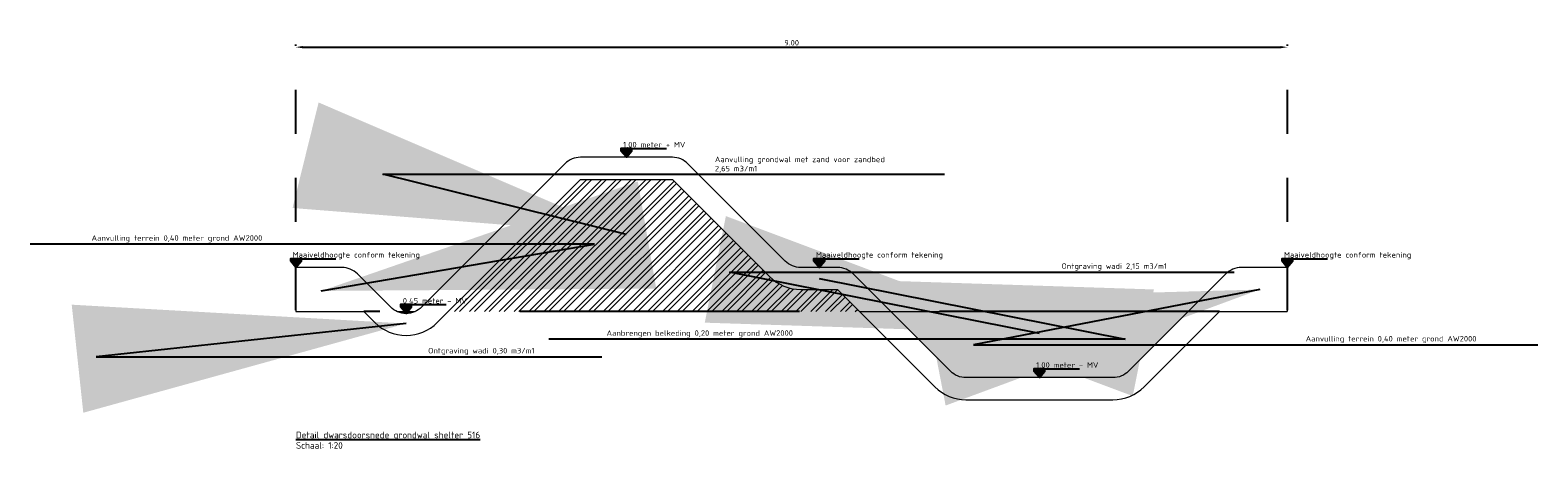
# Model space of a CAD drawing. Header units: metres. Extents: x 175829 to 176206141, y 407048 to 407918896.
# Tile 250 of 256: x 180727.42 to 180741.11, y 407265.79 to 407269.59. Entities that reach past the tile are written whole.
import ezdxf

# ---------------------------------------------------------------- set-up
doc = ezdxf.new("R2010")
doc.units = ezdxf.units.M
doc.header["$LTSCALE"] = 0.2
doc.header["$PDMODE"] = 3
doc.header["$PDSIZE"] = 1
doc.linetypes.add('DASHED', pattern=[19.05, 12.7, -6.35])
doc.linetypes.add('XX-HIDDEN', pattern=[4, 2, -2])
for name, color, linetype, lineweight in [('N-GW-TI_AFWERKING_TERREIN_GROND-A', 94, 'Continuous', 13), ('N-GW-TI_AFWERKING_TERREIN_ZAND-A', 253, 'Continuous', 13), ('N-GW-WH-WADI-A', 95, 'Continuous', 13), ('N-GW-WH-WADI-G', 3, 'Continuous', 13), ('N-OI-RI-HWA_UITSTROOMBAKKEN_BREUKSTEEN_WADI-A', 252, 'Continuous', 35)]:
    doc.layers.add(name, color=color, linetype=linetype, lineweight=lineweight)
for name, color, linetype in [('X-HOOGTES-XX_HOOGTE_BETONVERHARDING_AFGEWERKT-T', 7, 'Continuous'), ('X-XX-AL-DWARSPROFIELEN_20.00+NAP-G', 255, 'DASHED'), ('X-XX-AL-TEKSTEN_LEGENTA-T', 7, 'Continuous')]:
    doc.layers.add(name, color=color, linetype=linetype)
doc.styles.add('NLCS 2.5 mm', font='isocpeur.ttf', dxfattribs={"height": 2.5})
doc.styles.add('RVB 5.0 mm IT', font='isocpeur.ttf', dxfattribs={"height": 5})
doc.dimstyles.new('NLCS-ARROW', dxfattribs={"dimtxt": 2.5, "dimasz": 3, "dimexe": 1.25, "dimexo": 0.625, "dimgap": 0.75, "dimtad": 1, "dimzin": 0, "dimdsep": 46, "dimtxsty": 'NLCS 2.5 mm', "dimcen": 0, "dimdle": 1, "dimclrd": 1, "dimclre": 251, "dimclrt": 7, "dimazin": 0, "dimtfac": 1, "dimtmove": 1, "dimatfit": 3, "dimfxl": 1, "dimtfillclr": 7, "dimtolj": 1, "dimtzin": 0, "dimarcsym": 0})

# ---------------------------------------------------------------- blocks, each defined once
blk = doc.blocks.new('*D125')
at = {"layer": 'Defpoints', "color": 0, "transparency": 16777216}
for p in [(180738.832, 407269.434), (180729.832, 407267.034), (180738.832, 407267.034)]:
    blk.add_point(p, dxfattribs=at)
at = {"layer": 'N-GW-WH-WADI-G', "color": 251, "linetype": 'XX-HIDDEN', "lineweight": -2, "transparency": 16777216}
for p, q in [((180729.832, 407267.047), (180729.832, 407269.459)), ((180738.832, 407267.047), (180738.832, 407269.459))]:
    blk.add_line(p, q, dxfattribs=at)
at = {"layer": 'N-GW-WH-WADI-G', "color": 1, "lineweight": -2, "transparency": 16777216}
blk.add_line((180729.892, 407269.434), (180738.772, 407269.434), dxfattribs=at)
at = {"layer": 'N-GW-WH-WADI-G', "color": 1, "transparency": 16777216}
for points in [[(180729.892, 407269.444), (180729.892, 407269.424), (180729.832, 407269.434)], [(180738.772, 407269.444), (180738.772, 407269.424), (180738.832, 407269.434)]]:
    blk.add_solid(points, dxfattribs=at)
at = {"layer": 'N-GW-WH-WADI-G', "color": 7, "transparency": 16777216, "insert": (180734.332, 407269.474), "char_height": 0.05, "attachment_point": 5, "style": 'NLCS 2.5 mm'}
blk.add_mtext('\\A1;9.00', dxfattribs=at)

msp = doc.modelspace()

# ---------------------------------------------------------------- hatches: boundary and pattern name
at = {"layer": 'N-GW-TI_AFWERKING_TERREIN_GROND-A', "transparency": 33554559}
h = msp.add_hatch(color=256, dxfattribs=at)
h.dxf.hatch_style = 1
edge = h.paths.add_edge_path()
edge.add_line((180738.8318, 407267.434), (180738.4147, 407267.434))
edge.add_arc((180738.4147, 407267.234), 0.2, 90, 135)
edge.add_line((180738.2733, 407267.3755), (180737.3904, 407266.4926))
edge.add_arc((180737.249, 407266.634), 0.2, 270, 315, ccw=False)
edge.add_line((180737.249, 407266.434), (180735.9147, 407266.434))
edge.add_arc((180735.9147, 407266.634), 0.2, 225, 270, ccw=False)
edge.add_line((180735.7733, 407266.4926), (180734.8904, 407267.3755))
edge.add_arc((180734.749, 407267.234), 0.2, 45, 90)
edge.add_line((180734.749, 407267.434), (180734.4147, 407267.434))
edge.add_arc((180734.4147, 407267.634), 0.2, 225, 270, ccw=False)
edge.add_line((180734.2733, 407267.4926), (180733.3904, 407268.3755))
edge.add_arc((180733.249, 407268.234), 0.2, 45, 90)
edge.add_line((180733.249, 407268.434), (180732.4147, 407268.434))
edge.add_arc((180732.4147, 407268.234), 0.2, 90, 135)
edge.add_line((180732.2733, 407268.3755), (180731.3318, 407267.434))
edge.add_line((180731.3318, 407267.434), (180730.9733, 407267.0755))
edge.add_arc((180730.8318, 407267.2169), 0.2, 225, 315, ccw=False)
edge.add_line((180730.6904, 407267.0755), (180730.3904, 407267.3755))
edge.add_arc((180730.249, 407267.234), 0.2, 45, 90)
edge.add_line((180730.249, 407267.434), (180729.8318, 407267.434))
edge.add_line((180729.8318, 407267.434), (180729.8318, 407267.034))
edge.add_line((180729.8318, 407267.034), (180730.449, 407267.034))
edge.add_line((180730.449, 407267.034), (180730.549, 407266.934))
edge.add_arc((180730.8318, 407267.2169), 0.4, 225, 315)
edge.add_line((180731.1147, 407266.934), (180731.4733, 407267.2926))
edge.add_line((180731.4733, 407267.2926), (180732.4147, 407268.234))
edge.add_line((180732.4147, 407268.234), (180733.249, 407268.234))
edge.add_line((180733.249, 407268.234), (180734.1318, 407267.3512))
edge.add_arc((180734.4147, 407267.634), 0.4, 225, 270)
edge.add_line((180734.4147, 407267.234), (180734.749, 407267.234))
edge.add_line((180734.749, 407267.234), (180735.6318, 407266.3512))
edge.add_arc((180735.9147, 407266.634), 0.4, 225, 270)
edge.add_line((180735.9147, 407266.234), (180737.249, 407266.234))
edge.add_arc((180737.249, 407266.634), 0.4, 270, 315)
edge.add_line((180737.5318, 407266.3512), (180738.2147, 407267.034))
edge.add_line((180738.2147, 407267.034), (180738.8318, 407267.034))
edge.add_line((180738.8318, 407267.034), (180738.8318, 407267.434))
edge = h.paths.add_edge_path(flags=17)
edge.add_line((180738.8318, 407267.434), (180738.4147, 407267.434))
edge.add_line((180738.8318, 407267.434), (180738.8318, 407267.034))
edge.add_line((180738.2147, 407267.034), (180738.8318, 407267.034))
edge.add_line((180738.2147, 407267.034), (180730.449, 407267.034))
edge.add_line((180729.8318, 407267.034), (180730.449, 407267.034))
edge.add_line((180729.8318, 407267.434), (180729.8318, 407267.034))
edge.add_line((180730.249, 407267.434), (180729.8318, 407267.434))
edge.add_arc((180730.249, 407267.234), 0.2, 45, 90)
edge.add_line((180730.6904, 407267.0755), (180730.3904, 407267.3755))
edge.add_arc((180730.8318, 407267.2169), 0.2, 225, 315)
edge.add_line((180731.3318, 407267.434), (180730.9733, 407267.0755))
edge.add_line((180732.2733, 407268.3755), (180731.3318, 407267.434))
edge.add_arc((180732.4147, 407268.234), 0.2, 90, 135)
edge.add_line((180733.249, 407268.434), (180732.4147, 407268.434))
edge.add_arc((180733.249, 407268.234), 0.2, 45, 90)
edge.add_line((180734.2733, 407267.4926), (180733.3904, 407268.3755))
edge.add_arc((180734.4147, 407267.634), 0.2, 225, 270)
edge.add_line((180734.749, 407267.434), (180734.4147, 407267.434))
edge.add_arc((180734.749, 407267.234), 0.2, 45, 90)
edge.add_line((180735.7733, 407266.4926), (180734.8904, 407267.3755))
edge.add_arc((180735.9147, 407266.634), 0.2, 225, 270)
edge.add_line((180737.249, 407266.434), (180735.9147, 407266.434))
edge.add_arc((180737.249, 407266.634), 0.2, 270, 315)
edge.add_line((180738.2733, 407267.3755), (180737.3904, 407266.4926))
edge.add_arc((180738.4147, 407267.234), 0.2, 90, 135)
edge = h.paths.add_edge_path(flags=17)
edge.add_line((180730.449, 407267.034), (180730.549, 407266.934))
edge.add_line((180738.2147, 407267.034), (180730.449, 407267.034))
edge.add_line((180737.5318, 407266.3512), (180738.2147, 407267.034))
edge.add_arc((180737.249, 407266.634), 0.4, 270, 315)
edge.add_line((180735.9147, 407266.234), (180737.249, 407266.234))
edge.add_arc((180735.9147, 407266.634), 0.4, 225, 270)
edge.add_line((180734.749, 407267.234), (180735.6318, 407266.3512))
edge.add_line((180734.4147, 407267.234), (180734.749, 407267.234))
edge.add_arc((180734.4147, 407267.634), 0.4, 225, 270)
edge.add_line((180733.249, 407268.234), (180734.1318, 407267.3512))
edge.add_line((180732.4147, 407268.234), (180733.249, 407268.234))
edge.add_line((180731.4733, 407267.2926), (180732.4147, 407268.234))
edge.add_line((180731.1147, 407266.934), (180731.4733, 407267.2926))
edge.add_arc((180730.8318, 407267.2169), 0.4, 225, 315)
at = {"layer": 'N-GW-TI_AFWERKING_TERREIN_ZAND-A'}
h = msp.add_hatch(dxfattribs=at)
h.set_pattern_fill('ANSI32', color=256, scale=0.01)
h.paths.add_polyline_path([(180733.249, 407268.234), (180732.4147, 407268.234), (180731.4733, 407267.2926), (180731.2147, 407267.034), (180734.949, 407267.034), (180734.749, 407267.234), (180734.4147, 407267.234, -0.1989124), (180734.1318, 407267.3512)])
at = {"layer": 'N-GW-WH-WADI-A', "true_color": 0x939598, "transparency": 33554457}
h = msp.add_hatch(color=252, dxfattribs=at)
h.dxf.hatch_style = 1
h.paths.add_polyline_path([(180730.9129, 407267.034), (180730.7508, 407267.034, 0.2116967)])
h = msp.add_hatch(color=252, dxfattribs=at)
h.dxf.hatch_style = 1
h.paths.add_polyline_path([(180737.9318, 407267.034), (180735.2318, 407267.034), (180735.7733, 407266.4926, 0.1989124), (180735.9147, 407266.434), (180737.249, 407266.434, 0.1989124), (180737.3904, 407266.4926)])
at = {"layer": 'N-OI-RI-HWA_UITSTROOMBAKKEN_BREUKSTEEN_WADI-A'}
h = msp.add_hatch(dxfattribs=at)
h.set_pattern_fill('GRAVEL', color=256)
h.paths.add_polyline_path([(180737.3996, 407269.5881), (180738.4165, 407269.5881), (180738.4165, 407269.3381), (180737.3996, 407269.3381)])
at = {"layer": 'X-HOOGTES-XX_HOOGTE_BETONVERHARDING_AFGEWERKT-T'}
h = msp.add_hatch(color=256, dxfattribs=at)
h.dxf.hatch_style = 1
h.paths.add_polyline_path([(180732.8818, 407268.514), (180732.7818, 407268.514), (180732.7818, 407268.494), (180732.8318, 407268.494), (180732.8818, 407268.494)])
h.paths.add_polyline_path([(180732.8818, 407268.494), (180732.8318, 407268.494), (180732.8318, 407268.434)])
h.paths.add_polyline_path([(180732.8318, 407268.494), (180732.7818, 407268.494), (180732.8318, 407268.434)])
h = msp.add_hatch(color=256, dxfattribs=at)
h.dxf.hatch_style = 1
h.paths.add_polyline_path([(180732.8818, 407268.514), (180732.7818, 407268.514), (180732.7818, 407268.494), (180732.8318, 407268.494), (180732.8818, 407268.494)])
h.paths.add_polyline_path([(180732.8818, 407268.494), (180732.8318, 407268.494), (180732.8318, 407268.434)])
h.paths.add_polyline_path([(180732.8318, 407268.494), (180732.7818, 407268.494), (180732.8318, 407268.434)])
h = msp.add_hatch(color=256, dxfattribs=at)
h.dxf.hatch_style = 1
h.paths.add_polyline_path([(180729.8818, 407267.514), (180729.7818, 407267.514), (180729.7818, 407267.494), (180729.8318, 407267.494), (180729.8818, 407267.494)])
h.paths.add_polyline_path([(180729.8818, 407267.494), (180729.8318, 407267.494), (180729.8318, 407267.434)])
h.paths.add_polyline_path([(180729.8318, 407267.494), (180729.7818, 407267.494), (180729.8318, 407267.434)])
h = msp.add_hatch(color=256, dxfattribs=at)
h.dxf.hatch_style = 1
h.paths.add_polyline_path([(180729.8818, 407267.514), (180729.7818, 407267.514), (180729.7818, 407267.494), (180729.8318, 407267.494), (180729.8818, 407267.494)])
h.paths.add_polyline_path([(180729.8818, 407267.494), (180729.8318, 407267.494), (180729.8318, 407267.434)])
h.paths.add_polyline_path([(180729.8318, 407267.494), (180729.7818, 407267.494), (180729.8318, 407267.434)])
h = msp.add_hatch(color=256, dxfattribs=at)
h.dxf.hatch_style = 1
h.paths.add_polyline_path([(180734.6318, 407267.514), (180734.5318, 407267.514), (180734.5318, 407267.494), (180734.5818, 407267.494), (180734.6318, 407267.494)])
h.paths.add_polyline_path([(180734.6318, 407267.494), (180734.5818, 407267.494), (180734.5818, 407267.434)])
h.paths.add_polyline_path([(180734.5818, 407267.494), (180734.5318, 407267.494), (180734.5818, 407267.434)])
h = msp.add_hatch(color=256, dxfattribs=at)
h.dxf.hatch_style = 1
h.paths.add_polyline_path([(180734.6318, 407267.514), (180734.5318, 407267.514), (180734.5318, 407267.494), (180734.5818, 407267.494), (180734.6318, 407267.494)])
h.paths.add_polyline_path([(180734.6318, 407267.494), (180734.5818, 407267.494), (180734.5818, 407267.434)])
h.paths.add_polyline_path([(180734.5818, 407267.494), (180734.5318, 407267.494), (180734.5818, 407267.434)])
h = msp.add_hatch(color=256, dxfattribs=at)
h.dxf.hatch_style = 1
h.paths.add_polyline_path([(180738.8818, 407267.514), (180738.7818, 407267.514), (180738.7818, 407267.494), (180738.8318, 407267.494), (180738.8818, 407267.494)])
h.paths.add_polyline_path([(180738.8818, 407267.494), (180738.8318, 407267.494), (180738.8318, 407267.434)])
h.paths.add_polyline_path([(180738.8318, 407267.494), (180738.7818, 407267.494), (180738.8318, 407267.434)])
h = msp.add_hatch(color=256, dxfattribs=at)
h.dxf.hatch_style = 1
h.paths.add_polyline_path([(180738.8818, 407267.514), (180738.7818, 407267.514), (180738.7818, 407267.494), (180738.8318, 407267.494), (180738.8818, 407267.494)])
h.paths.add_polyline_path([(180738.8818, 407267.494), (180738.8318, 407267.494), (180738.8318, 407267.434)])
h.paths.add_polyline_path([(180738.8318, 407267.494), (180738.7818, 407267.494), (180738.8318, 407267.434)])
h = msp.add_hatch(color=256, dxfattribs=at)
h.dxf.hatch_style = 1
h.paths.add_polyline_path([(180730.8818, 407267.0969), (180730.7818, 407267.0969), (180730.7818, 407267.0769), (180730.8318, 407267.0769), (180730.8818, 407267.0769)])
h.paths.add_polyline_path([(180730.8818, 407267.0769), (180730.8318, 407267.0769), (180730.8318, 407267.0169)])
h.paths.add_polyline_path([(180730.8318, 407267.0769), (180730.7818, 407267.0769), (180730.8318, 407267.0169)])
h = msp.add_hatch(color=256, dxfattribs=at)
h.dxf.hatch_style = 1
h.paths.add_polyline_path([(180730.8818, 407267.0969), (180730.7818, 407267.0969), (180730.7818, 407267.0769), (180730.8318, 407267.0769), (180730.8818, 407267.0769)])
h.paths.add_polyline_path([(180730.8818, 407267.0769), (180730.8318, 407267.0769), (180730.8318, 407267.0169)])
h.paths.add_polyline_path([(180730.8318, 407267.0769), (180730.7818, 407267.0769), (180730.8318, 407267.0169)])
h = msp.add_hatch(color=256, dxfattribs=at)
h.dxf.hatch_style = 1
h.paths.add_polyline_path([(180736.6318, 407266.514), (180736.5318, 407266.514), (180736.5318, 407266.494), (180736.5818, 407266.494), (180736.6318, 407266.494)])
h.paths.add_polyline_path([(180736.6318, 407266.494), (180736.5818, 407266.494), (180736.5818, 407266.434)])
h.paths.add_polyline_path([(180736.5818, 407266.494), (180736.5318, 407266.494), (180736.5818, 407266.434)])
h = msp.add_hatch(color=256, dxfattribs=at)
h.dxf.hatch_style = 1
h.paths.add_polyline_path([(180736.6318, 407266.514), (180736.5318, 407266.514), (180736.5318, 407266.494), (180736.5818, 407266.494), (180736.6318, 407266.494)])
h.paths.add_polyline_path([(180736.6318, 407266.494), (180736.5818, 407266.494), (180736.5818, 407266.434)])
h.paths.add_polyline_path([(180736.5818, 407266.494), (180736.5318, 407266.494), (180736.5818, 407266.434)])

# ---------------------------------------------------------------- linework, layer by layer
at = {"layer": 'N-GW-WH-WADI-G', "flags": 128}
msp.add_lwpolyline([(180738.8318, 407267.434), (180738.4147, 407267.434, 0.1989124), (180738.2733, 407267.3755), (180737.3904, 407266.4926, -0.1989124), (180737.249, 407266.434), (180735.9147, 407266.434, -0.1989124), (180735.7733, 407266.4926), (180734.8904, 407267.3755, 0.1989124), (180734.749, 407267.434), (180734.4147, 407267.434, -0.1989124), (180734.2733, 407267.4926), (180733.3904, 407268.3755, 0.1989124), (180733.249, 407268.434), (180732.4147, 407268.434, 0.1989124), (180732.2733, 407268.3755), (180731.3318, 407267.434), (180730.9733, 407267.0755, -0.4142136), (180730.6904, 407267.0755), (180730.3904, 407267.3755, 0.1989124), (180730.249, 407267.434), (180729.8318, 407267.434), (180729.8318, 407267.034), (180730.449, 407267.034), (180730.549, 407266.934, 0.4142136), (180731.1147, 407266.934), (180731.4733, 407267.2926), (180732.4147, 407268.234), (180733.249, 407268.234), (180734.1318, 407267.3512, 0.1989124), (180734.4147, 407267.234), (180734.749, 407267.234), (180735.6318, 407266.3512, 0.1989124), (180735.9147, 407266.234), (180737.249, 407266.234, 0.1989124), (180737.5318, 407266.3512), (180738.2147, 407267.034), (180738.8318, 407267.034)], format="xyb", dxfattribs=at)
msp.add_lwpolyline([(180738.8318, 407267.434), (180738.8318, 407267.034)], dxfattribs=at)
at = {"layer": 'N-GW-WH-WADI-G', "transparency": 33554559, "flags": 128}
for points in [[(180730.7508, 407267.034), (180730.9129, 407267.034)], [(180734.949, 407267.034), (180738.2147, 407267.034)]]:
    msp.add_lwpolyline(points, dxfattribs=at)
at = {"layer": 'X-HOOGTES-XX_HOOGTE_BETONVERHARDING_AFGEWERKT-T', "flags": 128}
for points in [[(180732.8818, 407268.514), (180732.7818, 407268.514), (180732.7818, 407268.494), (180732.8318, 407268.494), (180732.8318, 407268.434), (180732.7818, 407268.494), (180732.8818, 407268.494), (180732.8318, 407268.434), (180732.8818, 407268.494), (180732.8818, 407268.514)], [(180732.8818, 407268.514), (180732.7818, 407268.514), (180732.7818, 407268.494), (180732.8318, 407268.494), (180732.8318, 407268.434), (180732.7818, 407268.494), (180732.8818, 407268.494), (180732.8318, 407268.434), (180732.8818, 407268.494), (180732.8818, 407268.514)], [(180732.8818, 407268.514), (180733.1951, 407268.514)], [(180732.8818, 407268.514), (180733.1951, 407268.514)], [(180729.8818, 407267.514), (180729.7818, 407267.514), (180729.7818, 407267.494), (180729.8318, 407267.494), (180729.8318, 407267.434), (180729.7818, 407267.494), (180729.8818, 407267.494), (180729.8318, 407267.434), (180729.8818, 407267.494), (180729.8818, 407267.514)], [(180729.8818, 407267.514), (180729.7818, 407267.514), (180729.7818, 407267.494), (180729.8318, 407267.494), (180729.8318, 407267.434), (180729.7818, 407267.494), (180729.8818, 407267.494), (180729.8318, 407267.434), (180729.8818, 407267.494), (180729.8818, 407267.514)], [(180729.8818, 407267.514), (180730.1951, 407267.514)], [(180729.8818, 407267.514), (180730.1951, 407267.514)], [(180734.6318, 407267.514), (180734.5318, 407267.514), (180734.5318, 407267.494), (180734.5818, 407267.494), (180734.5818, 407267.434), (180734.5318, 407267.494), (180734.6318, 407267.494), (180734.5818, 407267.434), (180734.6318, 407267.494), (180734.6318, 407267.514)], [(180734.6318, 407267.514), (180734.5318, 407267.514), (180734.5318, 407267.494), (180734.5818, 407267.494), (180734.5818, 407267.434), (180734.5318, 407267.494), (180734.6318, 407267.494), (180734.5818, 407267.434), (180734.6318, 407267.494), (180734.6318, 407267.514)], [(180734.6318, 407267.514), (180734.9451, 407267.514)], [(180734.6318, 407267.514), (180734.9451, 407267.514)], [(180738.8818, 407267.514), (180738.7818, 407267.514), (180738.7818, 407267.494), (180738.8318, 407267.494), (180738.8318, 407267.434), (180738.7818, 407267.494), (180738.8818, 407267.494), (180738.8318, 407267.434), (180738.8818, 407267.494), (180738.8818, 407267.514)], [(180738.8818, 407267.514), (180738.7818, 407267.514), (180738.7818, 407267.494), (180738.8318, 407267.494), (180738.8318, 407267.434), (180738.7818, 407267.494), (180738.8818, 407267.494), (180738.8318, 407267.434), (180738.8818, 407267.494), (180738.8818, 407267.514)], [(180738.8818, 407267.514), (180739.1951, 407267.514)], [(180738.8818, 407267.514), (180739.1951, 407267.514)], [(180730.8818, 407267.0969), (180730.7818, 407267.0969), (180730.7818, 407267.0769), (180730.8318, 407267.0769), (180730.8318, 407267.0169), (180730.7818, 407267.0769), (180730.8818, 407267.0769), (180730.8318, 407267.0169), (180730.8818, 407267.0769), (180730.8818, 407267.0969)], [(180730.8818, 407267.0969), (180730.7818, 407267.0969), (180730.7818, 407267.0769), (180730.8318, 407267.0769), (180730.8318, 407267.0169), (180730.7818, 407267.0769), (180730.8818, 407267.0769), (180730.8318, 407267.0169), (180730.8818, 407267.0769), (180730.8818, 407267.0969)], [(180730.8818, 407267.0969), (180731.1951, 407267.0969)], [(180730.8818, 407267.0969), (180731.1951, 407267.0969)], [(180736.6318, 407266.514), (180736.5318, 407266.514), (180736.5318, 407266.494), (180736.5818, 407266.494), (180736.5818, 407266.434), (180736.5318, 407266.494), (180736.6318, 407266.494), (180736.5818, 407266.434), (180736.6318, 407266.494), (180736.6318, 407266.514)], [(180736.6318, 407266.514), (180736.5318, 407266.514), (180736.5318, 407266.494), (180736.5818, 407266.494), (180736.5818, 407266.434), (180736.5318, 407266.494), (180736.6318, 407266.494), (180736.5818, 407266.434), (180736.6318, 407266.494), (180736.6318, 407266.514)], [(180736.6318, 407266.514), (180736.9451, 407266.514)], [(180736.6318, 407266.514), (180736.9451, 407266.514)]]:
    msp.add_lwpolyline(points, dxfattribs=at)
at = {"layer": 'X-XX-AL-DWARSPROFIELEN_20.00+NAP-G', "color": 242, "true_color": 0xcd2027, "flags": 128}
msp.add_lwpolyline([(180738.2147, 407267.034), (180730.449, 407267.034)], dxfattribs=at)

# ---------------------------------------------------------------- texts
at = {"layer": 'N-GW-TI_AFWERKING_TERREIN_GROND-A', "color": 7, "char_height": 0.05, "attachment_point": 7, "style": 'NLCS 2.5 mm'}
for s, insert in [('\\A1;Ontgraving wadi 2,15 m3/m1', (180736.7822, 407267.4066)), ('\\A1;Ontgraving wadi 0,30 m3/m1', (180731.0322, 407266.639))]:
    msp.add_mtext(s, dxfattribs=dict(at, insert=insert))
at = {"layer": 'X-HOOGTES-XX_HOOGTE_BETONVERHARDING_AFGEWERKT-T', "style": 'RVB 5.0 mm IT'}
for s, p in [('1,00 meter + MV', (180732.8018, 407268.524)), ('Maaiveldhoogte conform tekening', (180729.8018, 407267.524)), ('Maaiveldhoogte conform tekening', (180734.5518, 407267.524)), ('Maaiveldhoogte conform tekening', (180738.8018, 407267.524)), ('0,45 meter - MV', (180730.8018, 407267.1069)), ('1,00 meter - MV', (180736.5518, 407266.524))]:
    msp.add_text(s, height=0.05, dxfattribs=at).set_placement(p)
at = {"layer": 'X-XX-AL-TEKSTEN_LEGENTA-T', "style": 'RVB 5.0 mm IT'}
for s, p in [('%%UDetail dwarsdoorsnede grondwal shelter 516', (180729.8318, 407265.884)), ('Schaal: 1:20', (180729.8318, 407265.789))]:
    msp.add_text(s, height=0.06, dxfattribs=at).set_placement(p)
at = {"layer": 'X-XX-AL-TEKSTEN_LEGENTA-T', "color": 7, "char_height": 0.05, "style": 'NLCS 2.5 mm'}
for s, insert, attachment_point in [('\\A1;Aanvulling grondwal met zand voor zandbed\\P2,65 m3/m1', (180733.6349, 407268.2949), 7), ('\\A1;Aanvulling terrein 0,40 meter grond AW2000', (180729.5265, 407267.6619), 9), ('\\A1;Aanbrengen belkeding 0,20 meter grond AW2000', (180734.3437, 407266.7987), 9), ('\\A1;Aanvulling terrein 0,40 meter grond AW2000', (180738.9985, 407266.7473), 7)]:
    msp.add_mtext(s, dxfattribs=dict(at, insert=insert, attachment_point=attachment_point))

# ---------------------------------------------------------------- dimensions: what is measured, and where the dimension line sits
at = {"layer": 'N-GW-WH-WADI-G'}
dim = msp.add_linear_dim(base=(180738.8318, 407269.434), p1=(180729.8318, 407267.034), p2=(180738.8318, 407267.034), dimstyle='NLCS-ARROW', dxfattribs=at)
dim.commit()
dim.dimension.update_dxf_attribs({"geometry": '*D125', "text_midpoint": (180734.3318, 407269.474)})

# ---------------------------------------------------------------- leaders
at = {"layer": 'N-GW-TI_AFWERKING_TERREIN_GROND-A', "annotation_type": 0, "has_hookline": 1, "hookline_direction": 0}
for points, text_width in [([(180736.5818, 407266.834), (180733.7672, 407267.3916), (180736.7672, 407267.3916)], 0.8325), ([(180730.8318, 407266.9255), (180728.0172, 407266.624), (180731.0172, 407266.624)], 0.8425)]:
    msp.add_leader(points, dimstyle='NLCS-ARROW', override={"dimscale": 0}, dxfattribs=dict(at, text_width=text_width))
at = {"layer": 'X-XX-AL-TEKSTEN_LEGENTA-T', "color": 7, "annotation_type": 0, "has_hookline": 1}
for points, hookline_direction, text_width in [([(180732.8318, 407267.734), (180730.6199, 407268.2799), (180733.6199, 407268.2799)], 0, 1.35), ([(180730.0622, 407267.2212), (180732.5415, 407267.6469), (180729.5415, 407267.6469)], 1, 1.3725), ([(180734.5818, 407267.334), (180737.3587, 407266.7837), (180734.3587, 407266.7837)], 1, 1.4825), ([(180738.5818, 407267.234), (180735.9835, 407266.7323), (180738.9835, 407266.7323)], 0, 1.3725)]:
    msp.add_leader(points, dimstyle='NLCS-ARROW', override={"dimscale": 0}, dxfattribs=dict(at, hookline_direction=hookline_direction, text_width=text_width))

doc.saveas('drawing.dxf')
